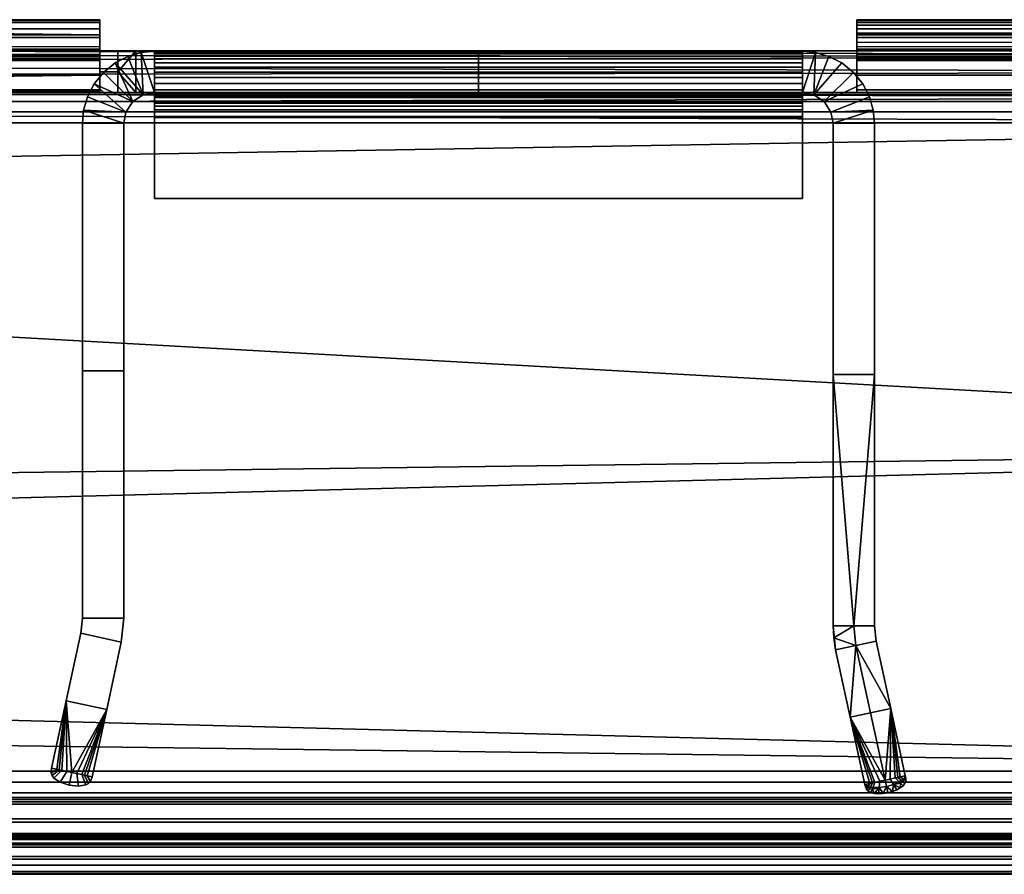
# Model space of a CAD drawing. Header units: millimetres. Extents: x 18 to 193, y 140 to 164.
# Tile 6 of 7: x 138 to 165, y 140 to 164. Entities that reach past the tile are written whole.
import ezdxf

# ---------------------------------------------------------------- set-up
doc = ezdxf.new("R2010")
doc.units = ezdxf.units.MM
doc.header["$MEASUREMENT"] = 0
doc.layers.add('Výchozí', color=7, linetype='Continuous', true_color=0x000000)

msp = doc.modelspace()

# ---------------------------------------------------------------- meshes
at = {"layer": 'Výchozí'}
mesh = msp.add_polyface(dxfattribs=at)
corners = [(69.652, 161.893, -37.296), (69.652, 162.468, -37.296), (70.152, 162.468, -37.296), (70.152, 161.893, -37.296), (70.152, 163.043, -37.296), (69.652, 163.043, -37.296), (69.145, 163.043, -37.296), (69.652, 163.043, -37.296), (69.652, 162.468, -37.296), (70.152, 162.37, -40.073), (70.152, 162.916, -41.914), (70.152, 162.775, -41.944), (70.152, 163.056, -41.883), (70.152, 162.986, -41.898), (70.152, 162.527, -38.08), (70.152, 161.965, -38.201), (70.152, 163.089, -37.958), (70.152, 163.494, -39.829), (70.152, 163.197, -41.853), (70.152, 163.337, -41.822), (70.152, 163.478, -41.792), (70.152, 163.688, -41.746), (70.152, 163.618, -41.762), (70.152, 163.899, -41.701), (70.152, 163.759, -41.731), (70.152, 162.527, -38.08), (70.152, 162.468, -37.535), (70.152, 163.043, -37.535), (70.152, 163.089, -37.958), (70.152, 161.911, -37.87), (70.152, 161.965, -38.201), (70.152, 161.893, -37.535), (70.152, 161.893, -37.296), (70.152, 162.468, -37.296), (70.152, 162.468, -37.535), (70.152, 161.893, -37.535), (70.152, 163.043, -37.535), (70.152, 163.043, -37.296), (70.152, 163.911, -41.841), (70.152, 163.759, -41.731), (70.152, 163.899, -41.701), (70.152, 163.837, -41.976), (70.152, 163.618, -41.762), (70.152, 163.688, -41.746), (70.152, 163.887, -41.91), (70.152, 163.66, -42.093), (70.152, 163.478, -41.792), (70.152, 163.155, -42.202), (70.152, 163.197, -41.853), (70.152, 163.337, -41.822), (70.152, 163.413, -42.174), (70.152, 162.946, -42.169), (70.152, 163.056, -41.883), (70.152, 162.823, -42.077), (70.152, 162.916, -41.914), (70.152, 162.986, -41.898), (70.152, 162.873, -42.13), (70.152, 162.775, -41.944), (70.152, 161.893, -37.296), (68.632, 161.893, -23.578), (69.652, 161.893, -37.296), (68.632, 158.949, -22.728), (192.679, 152.043, -22.728), (17.679, 149.793, -22.728), (68.632, 163.043, -23.578), (70.152, 163.043, -37.296), (69.652, 163.043, -37.296), (105.179, 163.043, -37.535), (70.152, 163.043, -37.535), (130.655, 163.043, -23.578), (68.632, 163.035, -23.394), (68.632, 162.929, -22.911), (105.179, 163.899, -41.701), (70.152, 163.911, -41.841), (70.152, 163.899, -41.701)]
mesh.append_faces([[corners[k] for k in face] for face in [(0, 1, 2, 3), (4, 2, 1, 5), (6, 7, 8, 8), (9, 10, 11, 11), (9, 12, 13, 13), (9, 13, 10, 10), (14, 9, 15, 15), (9, 14, 16, 17), (18, 9, 19, 19), (18, 12, 9, 9), (17, 20, 19, 19), (17, 21, 22, 22), (17, 22, 20, 20), (17, 23, 24, 24), (24, 21, 17, 17), (19, 9, 17, 17), (25, 26, 27, 28), (29, 25, 30, 30), (25, 29, 31, 26), (32, 33, 34, 35), (36, 34, 33, 37), (38, 39, 40, 40), (41, 42, 43, 44), (45, 46, 42, 41), (44, 43, 39, 38), (47, 48, 49, 50), (51, 52, 48, 47), (53, 54, 55, 56), (57, 54, 53, 53), (56, 55, 52, 51), (50, 49, 46, 45), (58, 59, 60, 60), (61, 62, 63, 63), (64, 65, 66, 66), (67, 68, 65, 65), (64, 67, 65, 65), (69, 70, 71, 71), (72, 73, 74, 74)]])
mesh = msp.add_polyface(dxfattribs=at)
corners = [(140.205, 162.37, -40.073), (105.179, 161.965, -38.201), (70.152, 161.965, -38.201), (70.152, 162.37, -40.073), (70.152, 161.893, -37.296), (140.205, 161.893, -37.535), (68.632, 161.893, -23.578), (192.679, 143.043, -22.728), (17.679, 147.543, -22.728), (17.679, 149.793, -22.728), (192.679, 152.043, -22.728), (17.679, 143.043, -22.728), (192.679, 143.043, -22.728), (192.679, 142.731, -22.788), (17.679, 142.731, -22.788), (192.679, 142.442, -22.977), (17.679, 142.442, -22.977), (17.679, 142.193, -23.578), (17.679, 142.253, -23.265), (192.679, 142.253, -23.265), (192.679, 142.193, -23.578), (192.679, 142.193, -30.45), (17.679, 142.193, -27.505), (17.679, 142.193, -25.542), (192.679, 142.193, -23.578), (17.679, 142.193, -29.468), (192.679, 142.193, -37.321), (17.679, 142.193, -33.394), (17.679, 142.193, -37.321), (17.679, 142.193, -35.358), (192.679, 141.043, -30.45), (17.679, 141.043, -33.394), (17.679, 141.043, -35.358), (192.679, 141.043, -37.321), (17.679, 141.043, -31.431), (192.679, 141.043, -23.578), (17.679, 141.043, -27.505), (17.679, 141.043, -23.578), (17.679, 141.043, -25.542), (17.679, 141.184, -22.842), (17.679, 141.043, -23.578), (192.679, 141.043, -23.578), (192.679, 141.184, -22.842), (192.679, 141.629, -22.164), (17.679, 141.629, -22.164), (192.679, 142.307, -21.719), (17.679, 142.307, -21.719), (17.679, 143.043, -21.578), (192.679, 143.043, -21.578), (192.679, 143.043, -21.578), (192.679, 152.043, -21.578), (17.679, 147.543, -21.578), (17.679, 149.793, -21.578), (68.632, 158.949, -21.578), (192.679, 161.043, -21.578), (68.632, 161.043, -21.578), (68.632, 163.043, -23.578), (130.655, 163.043, -23.578), (105.179, 163.043, -37.535), (192.679, 161.043, -21.578), (68.632, 161.461, -21.622), (68.632, 161.043, -21.578), (192.679, 161.78, -21.719), (68.632, 161.885, -21.764), (192.679, 162.903, -22.842), (68.632, 162.929, -22.911), (68.632, 162.691, -22.445), (68.632, 163.043, -23.578), (68.632, 163.035, -23.394), (130.655, 163.043, -23.578), (70.152, 163.089, -37.958), (70.152, 163.043, -37.535), (105.179, 163.043, -37.535), (192.679, 142.193, -37.321), (192.679, 142.122, -37.987), (17.679, 142.122, -37.987), (17.679, 142.193, -37.321), (192.679, 140.998, -37.744), (192.679, 141.043, -37.321), (17.679, 141.043, -37.321), (17.679, 140.998, -37.744), (70.152, 161.911, -37.87), (70.152, 161.965, -38.201), (105.179, 161.965, -38.201), (140.205, 163.494, -39.829), (105.179, 163.899, -41.701), (70.152, 163.899, -41.701), (70.152, 163.494, -39.829), (140.205, 163.911, -41.841), (70.152, 163.911, -41.841), (105.179, 163.899, -41.701), (192.679, 142.122, -37.987), (192.679, 141.717, -39.859), (17.679, 141.717, -39.859), (17.679, 142.122, -37.987), (17.679, 141.312, -41.73), (192.679, 141.312, -41.73), (17.679, 141.312, -41.73), (192.679, 141.312, -41.73), (192.679, 141.264, -41.863), (17.679, 141.264, -41.863), (17.679, 141.141, -41.955), (17.679, 141.214, -41.916), (192.679, 141.214, -41.916), (192.679, 141.141, -41.955)]
mesh.append_faces([[corners[k] for k in face] for face in [(0, 1, 2, 3), (4, 5, 6, 6), (7, 8, 9, 10), (11, 12, 13, 14), (14, 13, 15, 16), (17, 18, 19, 20), (18, 16, 15, 19), (21, 22, 23, 24), (25, 22, 21, 21), (21, 26, 27, 27), (28, 29, 26, 26), (30, 31, 32, 33), (34, 31, 30, 30), (30, 35, 36, 36), (37, 38, 35, 35), (39, 40, 41, 42), (43, 44, 39, 42), (44, 43, 45, 46), (47, 46, 45, 48), (49, 50, 51, 51), (52, 50, 53, 53), (53, 54, 55, 55), (56, 57, 58, 58), (59, 60, 61, 61), (62, 63, 60, 60), (64, 65, 66, 66), (67, 68, 69, 69), (70, 71, 72, 72), (73, 74, 75, 76), (77, 78, 79, 80), (81, 82, 83, 83), (84, 85, 86, 87), (88, 89, 90, 90), (91, 92, 93, 94), (95, 93, 92, 96), (97, 98, 99, 100), (101, 102, 103, 104)]])
mesh = msp.add_polyface(dxfattribs=at)
corners = [(140.205, 162.775, -41.944), (140.205, 162.37, -40.073), (70.152, 162.37, -40.073), (70.152, 162.775, -41.944), (70.152, 161.893, -37.296), (70.152, 161.893, -37.535), (140.205, 161.893, -37.535), (68.632, 158.949, -22.728), (68.632, 161.043, -22.728), (192.679, 161.043, -22.728), (105.179, 163.043, -37.535), (130.655, 163.043, -23.578), (140.205, 163.043, -37.535), (68.632, 161.893, -23.578), (192.679, 161.893, -23.578), (192.679, 161.834, -23.265), (68.632, 161.834, -23.265), (192.679, 161.644, -22.977), (68.632, 161.644, -22.977), (68.632, 161.356, -22.788), (192.679, 161.356, -22.788), (192.679, 161.043, -22.728), (68.632, 161.043, -22.728), (192.679, 162.458, -22.164), (68.632, 162.332, -22.048), (68.632, 161.885, -21.764), (192.679, 161.78, -21.719), (68.632, 162.691, -22.445), (192.679, 162.903, -22.842), (130.655, 163.043, -23.578), (68.632, 162.929, -22.911), (140.205, 163.044, -37.575), (140.205, 163.089, -37.958), (105.179, 163.043, -37.535), (70.152, 163.089, -37.958), (70.152, 161.911, -37.87), (105.179, 161.965, -38.201), (140.205, 161.914, -37.89), (140.205, 161.894, -37.575), (70.152, 161.893, -37.535), (140.205, 161.893, -37.535), (140.205, 163.089, -37.958), (140.205, 163.494, -39.829), (70.152, 163.494, -39.829), (70.152, 163.089, -37.958), (70.152, 163.887, -41.91), (140.205, 163.887, -41.91), (140.205, 163.837, -41.976), (70.152, 163.837, -41.976), (140.205, 163.66, -42.093), (70.152, 163.66, -42.093), (70.152, 163.911, -41.841), (140.205, 163.911, -41.841), (140.205, 163.899, -41.701), (105.179, 163.899, -41.701), (140.205, 163.413, -42.174), (70.152, 163.413, -42.174), (140.205, 163.164, -42.202), (70.152, 163.155, -42.202), (140.205, 162.958, -42.174), (70.152, 162.946, -42.169), (70.152, 162.873, -42.13), (140.205, 162.879, -42.135), (140.205, 162.826, -42.081), (70.152, 162.823, -42.077), (140.205, 162.775, -41.944), (70.152, 162.775, -41.944), (17.679, 140.932, -41.988), (17.679, 141.141, -41.955), (192.679, 141.141, -41.955), (192.679, 140.932, -41.988), (17.679, 141.264, -41.863), (192.679, 141.264, -41.863), (192.679, 141.214, -41.916), (17.679, 141.214, -41.916), (17.679, 140.674, -41.96), (192.679, 140.674, -41.96), (17.679, 140.427, -41.879), (192.679, 140.427, -41.879), (192.679, 140.25, -41.762), (17.679, 140.25, -41.762), (17.679, 140.2, -41.696), (192.679, 140.2, -41.696), (192.679, 140.176, -41.627), (17.679, 140.176, -41.627), (17.679, 140.188, -41.487), (192.679, 140.188, -41.487), (17.679, 140.188, -41.487), (192.679, 140.188, -41.487), (192.679, 140.593, -39.615), (17.679, 140.593, -39.615), (192.679, 140.998, -37.744), (17.679, 140.998, -37.744)]
mesh.append_faces([[corners[k] for k in face] for face in [(0, 1, 2, 3), (4, 5, 6, 6), (7, 8, 9, 9), (10, 11, 12, 12), (13, 14, 15, 16), (16, 15, 17, 18), (19, 20, 21, 22), (20, 19, 18, 17), (23, 24, 25, 26), (27, 24, 23, 23), (28, 29, 30, 30), (31, 32, 33, 33), (34, 33, 32, 32), (35, 36, 37, 37), (35, 37, 38, 39), (39, 38, 40, 40), (41, 42, 43, 44), (45, 46, 47, 48), (48, 47, 49, 50), (51, 52, 46, 45), (53, 52, 54, 54), (55, 56, 50, 49), (56, 55, 57, 58), (58, 57, 59, 60), (61, 62, 63, 64), (64, 63, 65, 66), (60, 59, 62, 61), (67, 68, 69, 70), (71, 72, 73, 74), (75, 67, 70, 76), (77, 78, 79, 80), (81, 82, 83, 84), (85, 84, 83, 86), (80, 79, 82, 81), (78, 77, 75, 76), (87, 88, 89, 90), (91, 92, 90, 89)]])
mesh = msp.add_polyface(dxfattribs=at)
corners = [(161.234, 163.176, -42.028), (161.234, 163.001, -42.026), (161.234, 163.056, -41.883), (161.234, 163.197, -41.853), (161.234, 163.375, -41.998), (161.234, 163.286, -42.195), (161.234, 162.869, -41.995), (161.234, 162.775, -41.944), (161.234, 162.916, -41.914), (161.234, 162.986, -41.898), (161.234, 163.727, -41.869), (161.234, 163.788, -41.828), (161.234, 163.825, -41.859), (161.234, 163.768, -41.909), (161.234, 163.835, -41.786), (161.234, 163.863, -41.807), (161.234, 163.688, -41.746), (161.234, 163.759, -41.731), (161.234, 163.899, -41.701), (161.234, 163.618, -41.762), (161.234, 163.478, -41.792), (161.234, 163.569, -41.942), (161.234, 163.912, -41.771), (161.234, 161.893, -37.535), (161.234, 161.893, -37.386), (161.234, 163.043, -37.386), (161.234, 163.043, -37.535), (161.234, 161.965, -38.201), (161.234, 161.894, -37.575), (161.234, 163.044, -37.575), (161.234, 163.089, -37.958), (161.234, 163.044, -37.555), (161.234, 163.043, -37.535), (161.234, 161.894, -37.555), (161.234, 161.893, -37.535), (161.234, 163.337, -41.822), (161.234, 163.197, -41.853), (161.234, 162.37, -40.073), (161.234, 162.916, -41.914), (161.234, 162.775, -41.944), (161.234, 162.986, -41.898), (161.234, 163.056, -41.883), (161.234, 161.965, -38.201), (161.234, 163.089, -37.958), (161.234, 163.494, -39.829), (161.234, 163.478, -41.792), (161.234, 163.618, -41.762), (161.234, 163.688, -41.746), (161.234, 163.899, -41.701), (161.234, 163.759, -41.731), (68.632, 161.893, -23.578), (192.679, 161.893, -30.557), (192.679, 161.893, -23.578), (192.679, 152.043, -22.728), (68.632, 158.949, -22.728), (192.679, 161.043, -22.728), (68.632, 158.949, -21.578), (192.679, 152.043, -21.578), (192.679, 161.043, -21.578), (192.679, 161.78, -21.719), (68.632, 161.461, -21.622), (192.679, 161.043, -21.578), (192.679, 162.903, -22.842), (192.679, 163.043, -23.578), (130.655, 163.043, -23.578)]
mesh.append_faces([[corners[k] for k in face] for face in [(0, 1, 2, 3), (0, 4, 5, 5), (6, 7, 8, 8), (6, 8, 9, 9), (1, 9, 2, 2), (10, 11, 12, 13), (11, 14, 15, 12), (14, 11, 16, 17), (18, 15, 14, 14), (11, 10, 19, 16), (17, 18, 14, 14), (20, 19, 10, 21), (22, 15, 18, 18), (1, 6, 9, 9), (23, 24, 25, 26), (27, 28, 29, 30), (29, 28, 31, 31), (32, 33, 34, 34), (33, 32, 31, 31), (28, 33, 31, 31), (35, 36, 37, 37), (38, 39, 37, 37), (37, 40, 38, 38), (37, 36, 41, 41), (41, 40, 37, 37), (37, 42, 43, 44), (44, 45, 35, 35), (37, 44, 35, 35), (46, 45, 44, 44), (44, 47, 46, 46), (44, 48, 49, 49), (49, 47, 44, 44), (50, 51, 52, 52), (53, 54, 55, 55), (56, 57, 58, 58), (59, 60, 61, 61), (62, 63, 64, 64)]])
mesh = msp.add_polyface(dxfattribs=at)
corners = [(140.205, 163.911, -41.841), (140.205, 163.899, -41.701), (140.205, 163.759, -41.731), (140.205, 163.837, -41.976), (140.205, 163.887, -41.91), (140.205, 163.688, -41.746), (140.205, 163.618, -41.762), (140.205, 163.66, -42.093), (140.205, 163.478, -41.792), (140.205, 163.164, -42.202), (140.205, 163.413, -42.174), (140.205, 163.337, -41.822), (140.205, 163.197, -41.853), (140.205, 162.958, -42.174), (140.205, 163.056, -41.883), (140.205, 162.826, -42.081), (140.205, 162.879, -42.135), (140.205, 162.986, -41.898), (140.205, 162.916, -41.914), (140.205, 162.775, -41.944), (140.205, 162.527, -38.08), (140.205, 162.468, -37.535), (140.205, 161.894, -37.575), (140.205, 161.914, -37.89), (140.205, 161.965, -38.201), (140.205, 163.089, -37.958), (140.205, 163.044, -37.575), (140.205, 163.043, -37.535), (140.205, 161.893, -37.535), (105.179, 161.965, -38.201), (140.205, 162.37, -40.073), (140.205, 161.965, -38.201), (192.679, 161.893, -30.557), (68.632, 161.893, -23.578), (140.205, 161.893, -37.535), (192.679, 162.458, -22.164), (192.679, 162.903, -22.842), (68.632, 162.691, -22.445), (140.205, 163.044, -37.575), (105.179, 163.043, -37.535), (140.205, 163.043, -37.535), (105.179, 161.965, -38.201), (140.205, 161.965, -38.201), (140.205, 161.914, -37.89), (105.179, 163.899, -41.701), (140.205, 163.494, -39.829), (140.205, 163.899, -41.701), (140.205, 163.494, -39.829), (140.205, 163.759, -41.731), (140.205, 163.899, -41.701), (140.205, 163.618, -41.762), (140.205, 163.688, -41.746), (140.205, 163.089, -37.958), (140.205, 162.527, -38.08), (140.205, 163.337, -41.822), (140.205, 163.478, -41.792), (140.205, 162.37, -40.073), (140.205, 163.056, -41.883), (140.205, 163.197, -41.853), (140.205, 162.916, -41.914), (140.205, 162.986, -41.898), (140.205, 162.775, -41.944), (140.205, 161.965, -38.201), (140.205, 161.893, -37.535), (140.205, 162.468, -37.535), (140.705, 162.468, -37.535), (140.705, 161.893, -37.535), (140.705, 163.043, -37.535), (140.205, 163.043, -37.535)]
mesh.append_faces([[corners[k] for k in face] for face in [(0, 1, 2, 2), (3, 4, 5, 6), (7, 3, 6, 8), (4, 0, 2, 5), (9, 10, 11, 12), (13, 9, 12, 14), (15, 16, 17, 18), (19, 15, 18, 18), (16, 13, 14, 17), (10, 7, 8, 11), (20, 21, 22, 23), (20, 23, 24, 24), (25, 26, 21, 20), (21, 26, 27, 27), (28, 22, 21, 21), (29, 30, 31, 31), (32, 33, 34, 34), (35, 36, 37, 37), (38, 39, 40, 40), (41, 42, 43, 43), (44, 45, 46, 46), (47, 48, 49, 49), (47, 50, 51, 51), (47, 51, 48, 48), (47, 52, 53, 53), (47, 54, 55, 55), (55, 50, 47, 47), (54, 47, 56, 56), (56, 57, 58, 58), (56, 59, 60, 60), (56, 60, 57, 57), (47, 53, 56, 56), (61, 59, 56, 56), (53, 62, 56, 56), (58, 54, 56, 56), (63, 64, 65, 66), (67, 65, 64, 68)]])
mesh = msp.add_polyface(dxfattribs=at)
corners = [(161.234, 162.869, -41.995), (161.234, 162.852, -42.026), (161.234, 162.793, -42.016), (161.234, 162.879, -42.135), (161.234, 162.826, -42.081), (161.234, 162.908, -42.057), (161.234, 162.958, -42.174), (161.234, 162.98, -42.08), (161.234, 163.176, -42.028), (161.234, 163.164, -42.202), (161.234, 163.052, -42.195), (161.234, 163.286, -42.195), (161.234, 163.001, -42.026), (161.234, 162.775, -41.944), (161.234, 163.375, -41.998), (161.234, 163.413, -42.174), (161.234, 163.66, -42.093), (161.234, 163.569, -41.942), (161.234, 163.76, -42.038), (161.234, 163.768, -41.909), (161.234, 163.542, -42.139), (161.234, 163.887, -41.91), (161.234, 163.837, -41.976), (161.234, 163.825, -41.859), (161.234, 163.911, -41.841), (161.234, 163.863, -41.807), (161.234, 163.912, -41.771), (161.234, 163.197, -41.853), (161.234, 163.337, -41.822), (161.234, 163.478, -41.792), (161.234, 163.727, -41.869), (192.679, 161.893, -30.557), (140.205, 161.893, -37.535), (140.705, 161.893, -37.535), (141.212, 161.893, -37.535), (141.718, 161.893, -37.535), (161.234, 161.893, -37.535), (192.679, 163.043, -30.557), (140.205, 163.043, -37.535), (130.655, 163.043, -23.578), (140.705, 163.043, -37.535), (141.212, 163.043, -37.535), (141.718, 163.043, -37.535), (140.705, 162.468, -37.535), (141.212, 161.893, -37.535), (140.705, 161.893, -37.535), (141.718, 161.893, -37.535), (141.212, 163.043, -37.535), (141.718, 163.043, -37.535), (140.705, 163.043, -37.535)]
mesh.append_faces([[corners[k] for k in face] for face in [(0, 1, 2, 2), (3, 4, 1, 5), (6, 3, 5, 7), (4, 2, 1, 1), (0, 5, 1, 1), (8, 9, 10, 10), (7, 10, 6, 6), (8, 11, 9, 9), (7, 5, 12, 12), (0, 2, 13, 13), (14, 15, 11, 11), (16, 17, 18, 18), (17, 19, 18, 18), (17, 16, 20, 20), (21, 22, 19, 23), (18, 19, 22, 22), (24, 21, 23, 25), (24, 25, 26, 26), (14, 20, 15, 15), (8, 10, 7, 7), (12, 8, 7, 7), (5, 0, 12, 12), (14, 17, 20, 20), (14, 8, 27, 28), (17, 14, 28, 29), (17, 30, 19, 19), (31, 32, 33, 33), (31, 34, 35, 35), (36, 31, 35, 35), (34, 31, 33, 33), (37, 38, 39, 39), (37, 40, 38, 38), (40, 37, 41, 41), (41, 37, 42, 42), (43, 44, 45, 45), (46, 44, 47, 48), (47, 43, 49, 49), (43, 47, 44, 44)]])
mesh = msp.add_polyface(dxfattribs=at)
corners = [(192.679, 152.043, -22.728), (192.679, 161.043, -22.728), (192.679, 161.043, -21.578), (192.679, 152.043, -21.578), (192.679, 143.043, -22.728), (192.679, 143.043, -21.578), (192.679, 141.184, -22.842), (192.679, 141.043, -23.578), (192.679, 142.193, -23.578), (192.679, 142.253, -23.265), (192.679, 142.307, -21.719), (192.679, 141.629, -22.164), (192.679, 142.442, -22.977), (192.679, 142.731, -22.788), (192.679, 143.043, -21.578), (192.679, 143.043, -22.728), (192.679, 142.193, -30.45), (192.679, 142.193, -23.578), (192.679, 141.043, -23.578), (192.679, 141.043, -30.45), (192.679, 142.193, -37.321), (192.679, 141.043, -37.321), (161.234, 161.965, -38.201), (192.679, 161.965, -38.201), (192.679, 161.893, -37.535), (161.234, 161.894, -37.575), (161.234, 161.893, -37.535), (161.234, 161.894, -37.555), (192.679, 161.893, -30.557), (161.234, 161.893, -37.535), (192.679, 161.893, -37.535), (192.679, 163.043, -30.557), (130.655, 163.043, -23.578), (192.679, 163.043, -23.578), (141.718, 163.043, -37.535), (161.234, 163.043, -37.535), (192.679, 163.043, -37.535), (192.679, 163.494, -39.829), (161.234, 163.494, -39.829), (161.234, 163.089, -37.958), (192.679, 163.089, -37.958), (192.679, 163.899, -41.701), (161.234, 163.899, -41.701), (192.679, 162.775, -41.944), (192.679, 162.37, -40.073), (161.234, 162.37, -40.073), (161.234, 162.775, -41.944), (161.234, 161.965, -38.201), (192.679, 161.965, -38.201), (161.234, 163.899, -41.701), (192.679, 163.899, -41.701), (192.679, 163.912, -41.771), (161.234, 163.912, -41.771), (161.234, 163.911, -41.841), (192.679, 163.911, -41.841), (192.679, 163.887, -41.91), (161.234, 163.887, -41.91), (161.234, 163.837, -41.976), (192.679, 163.837, -41.976), (192.679, 163.76, -42.038), (161.234, 163.76, -42.038), (161.234, 163.66, -42.093), (192.679, 163.66, -42.093), (192.679, 163.542, -42.139), (161.234, 163.542, -42.139), (192.679, 163.413, -42.174), (161.234, 163.413, -42.174), (161.234, 163.286, -42.195), (192.679, 163.281, -42.195), (192.679, 163.155, -42.202), (161.234, 163.164, -42.202), (161.234, 163.052, -42.195), (192.679, 163.041, -42.194), (192.679, 162.946, -42.169), (161.234, 162.958, -42.174), (161.234, 162.879, -42.135), (192.679, 162.873, -42.13), (192.679, 162.823, -42.077), (161.234, 162.826, -42.081), (161.234, 162.793, -42.016), (192.679, 162.793, -42.013), (192.679, 162.775, -41.944), (161.234, 162.775, -41.944), (192.679, 163.043, -37.535), (161.234, 163.044, -37.555), (161.234, 163.043, -37.535), (161.234, 163.044, -37.575), (192.679, 163.089, -37.958), (161.234, 163.089, -37.958)]
mesh.append_faces([[corners[k] for k in face] for face in [(0, 1, 2, 3), (4, 0, 3, 5), (6, 7, 8, 9), (10, 11, 12, 13), (14, 10, 13, 15), (11, 6, 9, 12), (16, 17, 18, 19), (20, 16, 19, 21), (22, 23, 24, 25), (24, 26, 27, 27), (25, 24, 27, 27), (28, 29, 30, 30), (31, 32, 33, 33), (34, 31, 35, 35), (35, 31, 36, 36), (37, 38, 39, 40), (38, 37, 41, 42), (43, 44, 45, 46), (47, 45, 44, 48), (49, 50, 51, 52), (53, 54, 55, 56), (52, 51, 54, 53), (57, 58, 59, 60), (61, 62, 63, 64), (60, 59, 62, 61), (56, 55, 58, 57), (65, 66, 64, 63), (67, 68, 69, 70), (71, 72, 73, 74), (70, 69, 72, 71), (75, 76, 77, 78), (79, 80, 81, 82), (78, 77, 80, 79), (74, 73, 76, 75), (68, 67, 66, 65), (83, 84, 85, 85), (86, 84, 83, 83), (86, 83, 87, 88)]])
mesh = msp.add_polyface(dxfattribs=at)
corners = [(59.632, 158.949, -22.728), (68.632, 161.043, -22.728), (68.632, 158.949, -22.728), (50.632, 161.043, -22.728), (50.632, 161.356, -22.788), (68.632, 161.356, -22.788), (68.632, 161.043, -22.728), (50.632, 161.043, -22.728), (50.632, 161.834, -23.265), (68.632, 161.834, -23.265), (68.632, 161.644, -22.977), (50.632, 161.644, -22.977), (50.632, 161.893, -23.578), (68.632, 161.893, -23.578), (68.632, 158.949, -21.578), (68.632, 161.043, -21.578), (59.632, 158.949, -21.578), (50.632, 161.043, -21.578), (68.632, 161.461, -21.622), (50.632, 161.461, -21.622), (50.632, 161.043, -21.578), (68.632, 161.043, -21.578), (68.632, 162.332, -22.048), (50.632, 162.332, -22.048), (50.632, 161.885, -21.764), (68.632, 161.885, -21.764), (68.632, 162.929, -22.911), (50.632, 162.929, -22.911), (50.632, 162.691, -22.445), (68.632, 162.691, -22.445), (68.632, 163.043, -23.578), (50.632, 163.043, -23.578), (50.632, 163.035, -23.394), (68.632, 163.035, -23.394), (69.652, 162.468, -37.296), (69.652, 161.893, -37.296), (69.145, 161.893, -37.296), (68.639, 161.893, -37.296), (68.639, 163.043, -37.296), (69.145, 163.043, -37.296), (68.632, 161.893, -23.578), (68.632, 161.893, -37.296), (68.639, 161.893, -37.296), (69.652, 161.893, -37.296), (69.145, 161.893, -37.296), (192.679, 143.043, -22.728), (17.679, 143.043, -22.728), (17.679, 145.293, -22.728), (17.679, 147.543, -22.728), (192.679, 142.193, -23.578), (17.679, 142.193, -25.542), (17.679, 142.193, -23.578), (192.679, 142.193, -30.45), (17.679, 142.193, -33.394), (17.679, 142.193, -31.431), (192.679, 142.193, -37.321), (17.679, 142.193, -35.358), (17.679, 142.193, -29.468), (192.679, 141.043, -37.321), (17.679, 141.043, -35.358), (17.679, 141.043, -37.321), (192.679, 141.043, -30.45), (17.679, 141.043, -27.505), (17.679, 141.043, -29.468), (192.679, 141.043, -23.578), (17.679, 141.043, -25.542), (17.679, 141.043, -31.431), (192.679, 143.043, -21.578), (17.679, 145.293, -21.578), (17.679, 143.043, -21.578), (192.679, 152.043, -21.578), (17.679, 149.793, -21.578), (17.679, 147.543, -21.578), (68.639, 163.043, -37.296), (68.632, 163.043, -37.296), (68.632, 163.043, -23.578), (69.145, 163.043, -37.296), (69.652, 163.043, -37.296)]
mesh.append_faces([[corners[k] for k in face] for face in [(0, 1, 2, 2), (1, 0, 3, 3), (4, 5, 6, 7), (8, 9, 10, 11), (12, 13, 9, 8), (11, 10, 5, 4), (14, 15, 16, 16), (17, 16, 15, 15), (18, 19, 20, 21), (22, 23, 24, 25), (25, 24, 19, 18), (26, 27, 28, 29), (30, 31, 32, 33), (33, 32, 27, 26), (29, 28, 23, 22), (34, 35, 36, 36), (37, 38, 39, 36), (34, 36, 39, 39), (40, 41, 42, 42), (43, 40, 44, 44), (42, 44, 40, 40), (45, 46, 47, 47), (48, 45, 47, 47), (49, 50, 51, 51), (52, 53, 54, 54), (55, 56, 53, 53), (57, 52, 54, 54), (58, 59, 60, 60), (61, 62, 63, 63), (64, 65, 62, 62), (66, 61, 63, 63), (67, 68, 69, 69), (70, 71, 72, 72), (67, 72, 68, 68), (73, 74, 75, 75), (75, 76, 73, 73), (77, 76, 75, 75)]])
mesh = msp.add_polyface(dxfattribs=at)
corners = [(141.124, 161.636, -106.56), (140.311, 162.449, -106.56), (140.051, 162.129, -106.56), (141.412, 161.825, -106.56), (140.989, 162.894, -106.56), (140.631, 162.709, -106.56), (139.865, 161.771, -106.56), (140.935, 161.348, -106.56), (141.725, 161.885, -106.56), (141.725, 163.035, -106.56), (141.361, 163.001, -106.56), (140.875, 161.035, -106.56), (139.758, 161.399, -106.56), (140.875, 154.164, -106.56), (140.875, 161.035, -106.56), (139.725, 161.035, -106.56), (139.725, 154.164, -106.56), (140.875, 147.292, -106.56), (139.725, 147.292, -106.56), (139.68, 146.869, -66.56), (139.725, 147.292, -66.56), (140.875, 147.292, -66.56), (140.804, 146.626, -66.56), (140.875, 154.164, -66.56), (140.875, 147.292, -66.56), (139.725, 147.292, -66.56), (139.725, 154.164, -66.56), (140.875, 161.035, -66.56), (139.725, 161.035, -66.56), (141.412, 161.825, -66.56), (140.989, 162.894, -66.56), (141.361, 163.001, -66.56), (141.124, 161.636, -66.56), (140.311, 162.449, -66.56), (140.631, 162.709, -66.56), (140.051, 162.129, -66.56), (140.935, 161.348, -66.56), (139.758, 161.399, -66.56), (140.875, 161.035, -66.56), (139.865, 161.771, -66.56), (141.725, 161.885, -66.56), (141.412, 161.825, -66.56), (141.412, 161.825, -106.56), (141.124, 161.636, -106.56), (141.124, 161.636, -66.56), (140.875, 161.035, -66.56), (140.935, 161.348, -66.56), (140.935, 161.348, -106.56), (140.875, 161.035, -106.56), (140.875, 161.035, -106.56), (140.875, 154.164, -106.56), (140.875, 154.164, -66.56), (140.875, 161.035, -66.56), (140.875, 147.292, -66.56), (140.875, 147.292, -106.56), (140.875, 147.292, -106.56), (140.804, 146.626, -106.56), (140.804, 146.626, -66.56), (140.875, 147.292, -66.56), (140.804, 146.626, -106.56), (140.399, 144.754, -106.56), (140.399, 144.754, -66.56), (140.804, 146.626, -66.56), (140.631, 162.709, -66.56), (140.631, 162.709, -106.56), (140.989, 162.894, -106.56), (140.989, 162.894, -66.56), (141.361, 163.001, -66.56), (141.361, 163.001, -106.56), (141.725, 163.035, -106.56), (141.725, 163.035, -66.56), (140.311, 162.449, -66.56), (140.311, 162.449, -106.56)]
mesh.append_faces([[corners[k] for k in face] for face in [(0, 1, 2, 2), (3, 4, 5, 5), (5, 1, 0, 0), (2, 6, 7, 7), (7, 0, 2, 2), (0, 3, 5, 5), (8, 9, 10, 10), (3, 8, 10, 4), (11, 7, 12, 12), (13, 14, 15, 16), (17, 13, 16, 18), (19, 20, 21, 22), (23, 24, 25, 26), (27, 23, 26, 28), (29, 30, 31, 31), (32, 33, 34, 34), (35, 33, 32, 32), (34, 30, 29, 29), (29, 32, 34, 34), (32, 36, 35, 35), (37, 36, 38, 38), (37, 39, 36, 36), (40, 29, 31, 31), (41, 42, 43, 44), (45, 46, 47, 48), (47, 46, 44, 43), (49, 50, 51, 52), (53, 51, 50, 54), (55, 56, 57, 58), (59, 60, 61, 62), (63, 64, 65, 66), (67, 68, 69, 70), (66, 65, 68, 67), (64, 63, 71, 72)]])
mesh = msp.add_polyface(dxfattribs=at)
corners = [(140.205, 161.893, -37.535), (140.205, 161.893, -37.296), (140.205, 163.043, -37.535), (140.205, 163.043, -37.296)]
mesh.append_faces([[corners[k] for k in face] for face in [(3, 1, 0, 2)]])
mesh = msp.add_polyface(dxfattribs=at)
corners = [(150.725, 161.885, -106.56), (159.725, 161.885, -106.56), (159.725, 163.035, -106.56), (150.725, 163.035, -106.56), (141.725, 161.885, -106.56), (141.725, 163.035, -106.56), (159.725, 161.885, -106.56), (160.038, 161.825, -106.56), (160.461, 162.894, -106.56), (160.089, 163.001, -106.56), (159.725, 163.035, -106.56), (141.725, 161.885, -66.56), (141.361, 163.001, -66.56), (141.725, 163.035, -66.56), (160.089, 163.001, -66.56), (159.725, 161.885, -66.56), (159.725, 163.035, -66.56), (160.038, 161.825, -66.56), (160.461, 162.894, -66.56), (159.725, 163.035, -44.977), (159.725, 161.885, -37.535), (159.725, 161.885, -29.649), (159.725, 163.035, -23.394), (159.725, 163.035, -66.56), (159.725, 161.885, -66.56), (159.725, 161.885, -54.367), (159.725, 161.885, -21.764), (159.725, 161.885, -42.174), (159.725, 161.885, -66.56), (160.038, 161.825, -66.56), (160.038, 161.825, -106.56), (159.725, 161.885, -106.56), (160.326, 161.636, -66.56), (160.326, 161.636, -106.56), (150.725, 161.885, -106.56), (159.725, 161.885, -66.56), (159.725, 161.885, -106.56), (141.725, 161.885, -106.56), (141.725, 161.885, -66.56), (141.725, 161.885, -66.56), (141.725, 161.885, -106.56), (141.412, 161.825, -106.56), (141.412, 161.825, -66.56), (150.725, 163.035, -106.56), (141.725, 163.035, -66.56), (141.725, 163.035, -106.56), (159.725, 163.035, -106.56), (159.725, 163.035, -66.56), (159.725, 163.035, -66.56), (159.725, 163.035, -106.56), (160.089, 163.001, -106.56), (160.089, 163.001, -66.56), (150.725, 161.885, -42.174), (159.725, 161.885, -42.174), (159.725, 161.885, -54.367), (141.725, 161.885, -66.56), (159.725, 161.885, -66.56), (141.725, 161.885, -42.174), (150.725, 161.885, -21.764), (159.725, 161.885, -21.764), (159.725, 161.885, -29.649), (150.725, 161.885, -37.535), (159.725, 161.885, -37.535), (141.725, 161.885, -37.535), (141.725, 161.885, -21.764), (141.725, 163.035, -66.56), (159.725, 163.035, -44.977), (159.725, 163.035, -23.394), (141.725, 163.035, -23.394), (159.725, 163.035, -66.56), (150.725, 161.885, -42.174), (150.725, 161.885, -37.535), (159.725, 161.885, -37.535), (159.725, 161.885, -42.174), (141.725, 161.885, -42.174), (141.725, 161.885, -37.535)]
mesh.append_faces([[corners[k] for k in face] for face in [(0, 1, 2, 3), (4, 0, 3, 5), (6, 7, 8, 9), (6, 9, 10, 10), (11, 12, 13, 13), (14, 15, 16, 16), (17, 15, 14, 14), (17, 14, 18, 18), (19, 20, 21, 22), (23, 24, 25, 19), (26, 22, 21, 21), (19, 25, 27, 27), (19, 27, 20, 20), (28, 29, 30, 31), (29, 32, 33, 30), (34, 35, 36, 36), (37, 38, 34, 34), (35, 34, 38, 38), (39, 40, 41, 42), (43, 44, 45, 45), (46, 47, 43, 43), (44, 43, 47, 47), (48, 49, 50, 51), (52, 53, 54, 54), (55, 54, 56, 56), (55, 57, 52, 52), (54, 55, 52, 52), (58, 59, 60, 60), (61, 60, 62, 62), (58, 61, 63, 64), (60, 61, 58, 58), (65, 66, 67, 68), (65, 69, 66, 66), (70, 71, 72, 73), (74, 75, 71, 70)]])
mesh = msp.add_polyface(dxfattribs=at)
corners = [(141.725, 161.043, -21.578), (141.725, 161.223, -21.586), (141.725, 161.407, -21.612), (141.725, 161.594, -21.656), (141.725, 161.78, -21.719), (141.725, 161.962, -21.802), (141.725, 162.138, -21.904), (141.725, 162.304, -22.026), (141.725, 162.458, -22.164), (141.725, 162.596, -22.318), (141.725, 162.717, -22.484), (141.725, 162.82, -22.66), (141.725, 162.903, -22.842), (141.725, 162.966, -23.028), (141.725, 163.01, -23.214), (141.725, 163.035, -23.399), (141.725, 163.043, -23.578), (159.725, 161.043, -21.578), (159.725, 161.223, -21.586), (159.725, 161.407, -21.612), (159.725, 161.594, -21.656), (159.725, 161.78, -21.719), (159.725, 161.962, -21.802), (159.725, 162.138, -21.904), (159.725, 162.304, -22.026), (159.725, 162.458, -22.164), (159.725, 162.596, -22.318), (159.725, 162.717, -22.484), (159.725, 162.82, -22.66), (159.725, 162.903, -22.842), (159.725, 162.966, -23.028), (159.725, 163.01, -23.214), (159.725, 163.035, -23.399), (159.725, 163.043, -23.578), (159.725, 161.043, -21.578), (159.725, 158.949, -21.578), (141.725, 161.043, -21.578), (141.725, 158.949, -21.578)]
mesh.append_faces([[corners[k] for k in face] for face in [(19, 2, 1, 18), (20, 3, 2, 19), (21, 4, 3, 20), (22, 5, 4, 21), (23, 6, 5, 22), (24, 7, 6, 23), (25, 8, 7, 24), (26, 9, 8, 25), (27, 10, 9, 26), (28, 11, 10, 27), (29, 12, 11, 28), (30, 13, 12, 29), (31, 14, 13, 30), (32, 15, 14, 31), (33, 16, 15, 32), (1, 0, 17, 18), (35, 34, 36, 37)]])
mesh = msp.add_polyface(dxfattribs=at)
corners = [(141.725, 163.035, -23.394), (141.725, 163.035, -66.56), (141.725, 161.885, -21.764), (141.725, 161.885, -66.56), (141.725, 163.035, -44.977), (141.725, 161.885, -37.535), (141.725, 161.885, -42.174), (141.725, 161.885, -21.764), (141.725, 161.885, -66.56), (141.725, 163.035, -23.394), (141.725, 163.035, -66.56), (141.725, 163.035, -44.977), (141.725, 161.885, -42.174), (141.725, 161.885, -37.535)]
mesh.append_faces([[corners[k] for k in face] for face in [(4, 5, 2, 0), (1, 3, 6, 4), (4, 6, 5, 5), (13, 11, 9, 7), (11, 13, 12, 12), (8, 10, 11, 12)]])
mesh = msp.add_polyface(dxfattribs=at)
corners = [(159.725, 161.894, -37.555), (161.234, 161.894, -37.555), (159.725, 163.044, -37.555), (161.234, 163.044, -37.555)]
mesh.append_faces([[corners[k] for k in face] for face in [(3, 1, 0, 2)]])
mesh = msp.add_polyface(dxfattribs=at)
corners = [(161.692, 161.399, -106.56), (160.575, 161.035, -106.56), (161.725, 161.035, -106.56), (160.515, 161.348, -106.56), (160.326, 161.636, -106.56), (161.585, 161.771, -106.56), (161.399, 162.129, -106.56), (160.038, 161.825, -106.56), (161.139, 162.449, -106.56), (160.819, 162.709, -106.56), (160.461, 162.894, -106.56), (160.575, 154.057, -106.56), (160.575, 147.078, -106.56), (161.725, 147.078, -106.56), (161.725, 154.057, -106.56), (160.575, 161.035, -106.56), (161.725, 161.035, -106.56), (160.326, 161.636, -66.56), (160.038, 161.825, -66.56), (160.819, 162.709, -66.56), (161.139, 162.449, -66.56), (160.575, 161.035, -66.56), (160.515, 161.348, -66.56), (161.692, 161.399, -66.56), (161.725, 161.035, -66.56), (161.399, 162.129, -66.56), (161.585, 161.771, -66.56), (160.461, 162.894, -66.56), (160.593, 146.743, -66.56), (160.575, 147.078, -66.56), (161.15, 147.078, -66.56), (161.15, 147.078, -66.56), (161.725, 154.057, -66.56), (161.725, 147.078, -66.56), (161.725, 161.035, -66.56), (160.575, 154.057, -66.56), (160.575, 161.035, -66.56), (160.575, 147.078, -66.56), (160.575, 147.078, -106.56), (160.575, 147.078, -66.56), (160.593, 146.743, -66.56), (160.575, 147.078, -66.56), (160.575, 147.078, -106.56), (160.575, 154.057, -106.56), (160.575, 154.057, -66.56), (160.575, 161.035, -106.56), (160.575, 161.035, -66.56), (160.515, 161.348, -66.56), (160.575, 161.035, -66.56), (160.575, 161.035, -106.56), (160.515, 161.348, -106.56), (160.326, 161.636, -106.56), (160.326, 161.636, -66.56), (160.461, 162.894, -66.56), (160.461, 162.894, -106.56), (160.819, 162.709, -106.56), (160.819, 162.709, -66.56), (160.089, 163.001, -66.56), (160.089, 163.001, -106.56), (161.139, 162.449, -106.56), (161.139, 162.449, -66.56), (161.399, 162.129, -66.56), (161.399, 162.129, -106.56), (161.585, 161.771, -106.56), (161.585, 161.771, -66.56), (161.692, 161.399, -66.56), (161.692, 161.399, -106.56), (161.725, 161.035, -106.56), (161.725, 161.035, -66.56), (161.725, 154.057, -106.56), (161.725, 154.057, -66.56), (161.725, 161.035, -66.56), (161.725, 161.035, -106.56), (161.725, 147.078, -106.56), (161.725, 147.078, -66.56), (161.725, 147.078, -106.56), (161.77, 146.655, -106.56), (161.77, 146.655, -66.56), (161.725, 147.078, -66.56)]
mesh.append_faces([[corners[k] for k in face] for face in [(0, 1, 2, 2), (3, 1, 0, 0), (4, 3, 5, 6), (7, 4, 8, 9), (3, 0, 5, 5), (4, 6, 8, 8), (7, 9, 10, 10), (11, 12, 13, 14), (15, 11, 14, 16), (17, 18, 19, 20), (21, 22, 23, 24), (22, 17, 25, 26), (18, 27, 19, 19), (22, 26, 23, 23), (17, 20, 25, 25), (28, 29, 30, 30), (31, 32, 33, 33), (34, 32, 35, 36), (35, 31, 37, 37), (31, 35, 32, 32), (38, 39, 40, 40), (41, 42, 43, 44), (45, 46, 44, 43), (47, 48, 49, 50), (50, 51, 52, 47), (53, 54, 55, 56), (57, 58, 54, 53), (56, 55, 59, 60), (61, 62, 63, 64), (65, 66, 67, 68), (64, 63, 66, 65), (62, 61, 60, 59), (69, 70, 71, 72), (70, 69, 73, 74), (75, 76, 77, 78)]])
mesh = msp.add_polyface(dxfattribs=at)
corners = [(140.875, 161.035, -106.56), (139.758, 161.399, -106.56), (139.725, 161.035, -106.56), (140.935, 161.348, -106.56), (139.865, 161.771, -106.56), (139.431, 143.005, -106.56), (139.572, 142.974, -106.56), (140.399, 144.754, -106.56), (139.853, 142.914, -106.56), (139.993, 142.883, -106.56), (139.712, 142.944, -106.56), (139.783, 142.929, -106.56), (140.804, 146.626, -106.56), (139.68, 146.869, -106.56), (139.275, 144.998, -106.56), (139.291, 143.035, -106.56), (139.15, 143.066, -106.56), (139.08, 143.081, -106.56), (138.869, 143.126, -106.56), (139.01, 143.096, -106.56), (139.725, 147.292, -106.56), (139.68, 146.869, -106.56), (140.804, 146.626, -106.56), (140.875, 147.292, -106.56), (139.431, 143.005, -66.56), (139.291, 143.035, -66.56), (139.275, 144.998, -66.56), (139.01, 143.096, -66.56), (138.869, 143.126, -66.56), (139.08, 143.081, -66.56), (139.15, 143.066, -66.56), (139.68, 146.869, -66.56), (140.804, 146.626, -66.56), (140.399, 144.754, -66.56), (139.572, 142.974, -66.56), (139.712, 142.944, -66.56), (139.853, 142.914, -66.56), (139.783, 142.929, -66.56), (140.935, 161.348, -66.56), (139.865, 161.771, -66.56), (140.051, 162.129, -66.56), (140.875, 161.035, -66.56), (139.725, 161.035, -66.56), (139.758, 161.399, -66.56), (139.993, 142.883, -66.56), (140.399, 144.754, -66.56), (140.399, 144.754, -106.56), (139.993, 142.883, -106.56), (138.869, 143.126, -106.56), (139.275, 144.998, -106.56), (139.275, 144.998, -66.56), (138.869, 143.126, -66.56), (139.68, 146.869, -66.56), (139.68, 146.869, -106.56), (139.68, 146.869, -106.56), (139.725, 147.292, -106.56), (139.725, 147.292, -66.56), (139.68, 146.869, -66.56), (139.725, 147.292, -106.56), (139.725, 154.164, -106.56), (139.725, 154.164, -66.56), (139.725, 147.292, -66.56), (139.725, 161.035, -66.56), (139.725, 161.035, -106.56), (139.758, 161.399, -66.56), (139.725, 161.035, -66.56), (139.725, 161.035, -106.56), (139.758, 161.399, -106.56), (139.865, 161.771, -66.56), (139.865, 161.771, -106.56), (140.051, 162.129, -106.56), (140.051, 162.129, -66.56), (140.311, 162.449, -106.56), (140.311, 162.449, -66.56)]
mesh.append_faces([[corners[k] for k in face] for face in [(0, 1, 2, 2), (3, 4, 1, 1), (5, 6, 7, 7), (8, 9, 7, 7), (10, 11, 7, 7), (7, 12, 13, 14), (14, 15, 5, 5), (7, 14, 5, 5), (16, 15, 14, 14), (14, 17, 16, 16), (14, 18, 19, 19), (19, 17, 14, 14), (20, 21, 22, 23), (24, 25, 26, 26), (27, 28, 26, 26), (26, 29, 27, 27), (26, 25, 30, 30), (30, 29, 26, 26), (26, 31, 32, 33), (33, 34, 24, 24), (26, 33, 24, 24), (35, 34, 33, 33), (36, 37, 33, 33), (38, 39, 40, 40), (41, 42, 43, 43), (44, 45, 46, 47), (48, 49, 50, 51), (52, 50, 49, 53), (54, 55, 56, 57), (58, 59, 60, 61), (62, 60, 59, 63), (64, 65, 66, 67), (68, 69, 70, 71), (64, 67, 69, 68), (72, 73, 71, 70)]])
mesh = msp.add_polyface(dxfattribs=at)
corners = [(159.725, 161.043, -22.728), (159.725, 161.198, -22.743), (159.725, 161.356, -22.788), (159.725, 161.509, -22.867), (159.725, 161.644, -22.977), (159.725, 161.755, -23.113), (159.725, 161.834, -23.265), (159.725, 161.879, -23.424), (159.725, 161.893, -23.578), (141.725, 161.043, -22.728), (141.725, 161.198, -22.743), (141.725, 161.356, -22.788), (141.725, 161.509, -22.867), (141.725, 161.644, -22.977), (141.725, 161.755, -23.113), (141.725, 161.834, -23.265), (141.725, 161.879, -23.424), (141.725, 161.893, -23.578), (141.725, 161.043, -22.728), (141.725, 158.949, -22.728), (159.725, 161.043, -22.728), (159.725, 158.949, -22.728)]
mesh.append_faces([[corners[k] for k in face] for face in [(11, 2, 1, 10), (12, 3, 2, 11), (13, 4, 3, 12), (14, 5, 4, 13), (15, 6, 5, 14), (16, 7, 6, 15), (17, 8, 7, 16), (1, 0, 9, 10), (19, 18, 20, 21)]])
mesh = msp.add_polyface(dxfattribs=at)
corners = [(160.575, 147.078, -106.56), (160.646, 146.412, -106.56), (161.77, 146.655, -106.56), (161.725, 147.078, -106.56), (162.019, 142.791, -106.56), (162.159, 142.821, -106.56), (162.175, 144.784, -106.56), (162.44, 142.882, -106.56), (162.581, 142.912, -106.56), (162.37, 142.867, -106.56), (162.3, 142.852, -106.56), (161.77, 146.655, -106.56), (160.646, 146.412, -106.56), (161.052, 144.54, -106.56), (161.878, 142.76, -106.56), (161.738, 142.73, -106.56), (161.667, 142.715, -106.56), (161.597, 142.7, -106.56), (161.667, 142.715, -66.56), (161.597, 142.7, -66.56), (161.052, 144.54, -66.56), (161.208, 146.534, -66.56), (162.019, 142.791, -66.56), (161.738, 142.73, -66.56), (161.878, 142.76, -66.56), (160.646, 146.412, -66.56), (162.175, 144.784, -66.56), (162.159, 142.821, -66.56), (161.77, 146.655, -66.56), (162.3, 142.852, -66.56), (162.37, 142.867, -66.56), (162.581, 142.912, -66.56), (162.44, 142.882, -66.56), (161.725, 147.078, -66.56), (161.77, 146.655, -66.56), (161.208, 146.534, -66.56), (161.15, 147.078, -66.56), (160.593, 146.743, -66.56), (160.646, 146.412, -66.56), (161.457, 142.669, -106.56), (161.052, 144.54, -106.56), (161.052, 144.54, -66.56), (161.457, 142.669, -66.56), (160.646, 146.412, -66.56), (160.646, 146.412, -106.56), (160.593, 146.743, -66.56), (160.646, 146.412, -66.56), (160.646, 146.412, -106.56), (160.575, 147.078, -106.56), (161.77, 146.655, -106.56), (162.175, 144.784, -106.56), (162.175, 144.784, -66.56), (161.77, 146.655, -66.56), (162.581, 142.912, -66.56), (162.581, 142.912, -106.56)]
mesh.append_faces([[corners[k] for k in face] for face in [(0, 1, 2, 3), (4, 5, 6, 6), (7, 8, 6, 6), (6, 9, 7, 7), (6, 5, 10, 10), (10, 9, 6, 6), (6, 11, 12, 13), (13, 14, 4, 4), (6, 13, 4, 4), (15, 14, 13, 13), (13, 16, 15, 15), (17, 16, 13, 13), (18, 19, 20, 20), (21, 22, 20, 20), (20, 23, 18, 18), (20, 22, 24, 24), (24, 23, 20, 20), (21, 20, 25, 25), (21, 26, 22, 22), (27, 22, 26, 26), (21, 28, 26, 26), (29, 27, 26, 26), (26, 30, 29, 29), (26, 31, 32, 32), (32, 30, 26, 26), (33, 34, 35, 36), (35, 37, 36, 36), (38, 37, 35, 35), (39, 40, 41, 42), (43, 41, 40, 44), (45, 46, 47, 47), (47, 48, 45, 45), (49, 50, 51, 52), (53, 51, 50, 54)]])
mesh = msp.add_polyface(dxfattribs=at)
corners = [(139.946, 142.751, -106.56), (139.993, 142.883, -106.56), (139.853, 142.914, -106.56), (139.823, 142.658, -106.56), (139.896, 142.698, -106.56), (139.783, 142.929, -106.56), (139.712, 142.944, -106.56), (139.614, 142.625, -106.56), (139.572, 142.974, -106.56), (139.108, 142.734, -106.56), (139.355, 142.654, -106.56), (139.431, 143.005, -106.56), (139.291, 143.035, -106.56), (138.932, 142.851, -106.56), (139.15, 143.066, -106.56), (138.858, 142.986, -106.56), (138.882, 142.917, -106.56), (139.08, 143.081, -106.56), (139.01, 143.096, -106.56), (138.869, 143.126, -106.56), (140.399, 144.754, -106.56), (139.783, 142.929, -106.56), (139.853, 142.914, -106.56), (139.572, 142.974, -106.56), (139.712, 142.944, -106.56), (139.853, 142.914, -66.56), (139.993, 142.883, -66.56), (139.946, 142.751, -66.56), (139.712, 142.944, -66.56), (139.783, 142.929, -66.56), (139.896, 142.698, -66.56), (139.823, 142.658, -66.56), (139.572, 142.974, -66.56), (139.614, 142.625, -66.56), (139.291, 143.035, -66.56), (139.431, 143.005, -66.56), (139.355, 142.654, -66.56), (139.108, 142.734, -66.56), (139.15, 143.066, -66.56), (138.932, 142.851, -66.56), (139.01, 143.096, -66.56), (139.08, 143.081, -66.56), (138.882, 142.917, -66.56), (138.858, 142.986, -66.56), (138.869, 143.126, -66.56), (140.399, 144.754, -66.56), (139.783, 142.929, -66.56), (139.712, 142.944, -66.56), (139.993, 142.883, -66.56), (139.853, 142.914, -66.56), (139.993, 142.883, -66.56), (139.993, 142.883, -106.56), (139.946, 142.751, -106.56), (139.946, 142.751, -66.56), (139.896, 142.698, -66.56), (139.896, 142.698, -106.56), (139.823, 142.658, -106.56), (139.823, 142.658, -66.56), (139.614, 142.625, -106.56), (139.614, 142.625, -66.56), (139.355, 142.654, -106.56), (139.355, 142.654, -66.56), (139.108, 142.734, -106.56), (139.108, 142.734, -66.56), (138.932, 142.851, -66.56), (138.932, 142.851, -106.56), (138.882, 142.917, -106.56), (138.882, 142.917, -66.56), (138.858, 142.986, -106.56), (138.858, 142.986, -66.56), (138.869, 143.126, -106.56), (138.869, 143.126, -66.56)]
mesh.append_faces([[corners[k] for k in face] for face in [(0, 1, 2, 2), (3, 4, 5, 6), (7, 3, 6, 8), (4, 0, 2, 5), (9, 10, 11, 12), (13, 9, 12, 14), (15, 16, 17, 18), (19, 15, 18, 18), (16, 13, 14, 17), (10, 7, 8, 11), (20, 21, 22, 22), (20, 23, 24, 24), (25, 26, 27, 27), (28, 29, 30, 31), (32, 28, 31, 33), (29, 25, 27, 30), (34, 35, 36, 37), (38, 34, 37, 39), (40, 41, 42, 43), (44, 40, 43, 43), (41, 38, 39, 42), (35, 32, 33, 36), (45, 46, 47, 47), (45, 48, 49, 49), (50, 51, 52, 53), (54, 55, 56, 57), (57, 56, 58, 59), (53, 52, 55, 54), (60, 61, 59, 58), (61, 60, 62, 63), (64, 65, 66, 67), (67, 66, 68, 69), (63, 62, 65, 64), (70, 71, 69, 68)]])
mesh = msp.add_polyface(dxfattribs=at)
corners = [(161.597, 142.7, -106.56), (161.457, 142.669, -106.56), (161.504, 142.537, -106.56), (161.738, 142.73, -106.56), (161.667, 142.715, -106.56), (161.554, 142.484, -106.56), (161.627, 142.444, -106.56), (161.878, 142.76, -106.56), (161.836, 142.411, -106.56), (162.019, 142.791, -106.56), (162.095, 142.44, -106.56), (161.052, 144.54, -106.56), (161.457, 142.669, -106.56), (161.597, 142.7, -106.56), (161.738, 142.73, -66.56), (161.878, 142.76, -66.56), (161.857, 142.586, -66.56), (161.682, 142.587, -66.56), (161.597, 142.7, -66.56), (161.667, 142.715, -66.56), (161.611, 142.599, -66.56), (161.551, 142.618, -66.56), (161.457, 142.669, -66.56), (162.057, 142.615, -66.56), (162.019, 142.791, -66.56), (161.963, 142.418, -66.56), (161.662, 142.533, -66.56), (161.59, 142.556, -66.56), (161.533, 142.588, -66.56), (161.457, 142.669, -66.56), (161.836, 142.411, -66.56), (161.723, 142.42, -66.56), (161.627, 142.444, -66.56), (161.554, 142.484, -66.56), (161.504, 142.537, -66.56), (161.474, 142.6, -66.56), (161.052, 144.54, -66.56), (161.597, 142.7, -66.56), (161.457, 142.669, -66.56), (161.836, 142.411, -106.56), (161.836, 142.411, -66.56), (161.963, 142.418, -66.56), (161.723, 142.42, -66.56), (161.627, 142.444, -66.56), (161.627, 142.444, -106.56), (161.554, 142.484, -106.56), (161.554, 142.484, -66.56), (161.504, 142.537, -106.56), (161.474, 142.6, -66.56), (161.504, 142.537, -66.56), (161.457, 142.669, -106.56), (161.457, 142.669, -66.56)]
mesh.append_faces([[corners[k] for k in face] for face in [(0, 1, 2, 2), (3, 4, 5, 6), (7, 3, 6, 8), (4, 0, 2, 5), (9, 7, 8, 10), (11, 12, 13, 13), (14, 15, 16, 17), (18, 19, 20, 21), (22, 18, 21, 21), (19, 14, 17, 20), (23, 16, 15, 24), (23, 25, 16, 16), (16, 26, 17, 17), (21, 20, 27, 28), (21, 28, 29, 29), (20, 17, 26, 27), (30, 31, 16, 16), (27, 26, 32, 33), (28, 27, 33, 34), (31, 26, 16, 16), (30, 16, 25, 25), (26, 31, 32, 32), (28, 34, 35, 35), (28, 35, 29, 29), (36, 37, 38, 38), (39, 40, 41, 41), (39, 42, 40, 40), (43, 44, 45, 46), (47, 48, 49, 49), (46, 45, 47, 49), (44, 43, 42, 42), (44, 42, 39, 39), (50, 48, 47, 47), (48, 50, 51, 51)]])
mesh = msp.add_polyface(dxfattribs=at)
corners = [(162.159, 142.821, -106.56), (162.019, 142.791, -106.56), (162.095, 142.44, -106.56), (162.342, 142.52, -106.56), (162.3, 142.852, -106.56), (162.518, 142.637, -106.56), (162.44, 142.882, -106.56), (162.37, 142.867, -106.56), (162.569, 142.703, -106.56), (162.592, 142.772, -106.56), (162.581, 142.912, -106.56), (162.581, 142.912, -66.56), (162.545, 142.806, -66.56), (162.44, 142.882, -66.56), (162.3, 142.852, -66.56), (162.37, 142.867, -66.56), (162.469, 142.785, -66.56), (162.409, 142.744, -66.56), (162.159, 142.821, -66.56), (162.25, 142.671, -66.56), (162.593, 142.842, -66.56), (162.581, 142.912, -66.56), (162.506, 142.754, -66.56), (162.45, 142.704, -66.56), (162.019, 142.791, -66.56), (162.057, 142.615, -66.56), (162.224, 142.474, -66.56), (162.592, 142.772, -66.56), (162.569, 142.703, -66.56), (162.518, 142.637, -66.56), (162.442, 142.575, -66.56), (162.342, 142.52, -66.56), (162.095, 142.44, -66.56), (161.963, 142.418, -66.56), (162.581, 142.912, -106.56), (162.593, 142.842, -66.56), (162.581, 142.912, -66.56), (162.592, 142.772, -106.56), (162.592, 142.772, -66.56), (162.569, 142.703, -66.56), (162.569, 142.703, -106.56), (162.518, 142.637, -106.56), (162.518, 142.637, -66.56), (162.342, 142.52, -106.56), (162.342, 142.52, -66.56), (162.442, 142.575, -66.56), (162.095, 142.44, -106.56), (162.224, 142.474, -66.56), (162.095, 142.44, -66.56), (161.836, 142.411, -106.56), (161.963, 142.418, -66.56)]
mesh.append_faces([[corners[k] for k in face] for face in [(0, 1, 2, 3), (4, 0, 3, 5), (6, 7, 8, 9), (10, 6, 9, 9), (7, 4, 5, 8), (11, 12, 13, 13), (14, 15, 16, 17), (18, 14, 17, 19), (16, 15, 13, 12), (20, 12, 21, 21), (17, 16, 22, 23), (24, 18, 19, 25), (17, 23, 19, 19), (25, 19, 26, 26), (12, 22, 16, 16), (20, 27, 12, 12), (23, 22, 28, 29), (27, 28, 22, 12), (23, 29, 30, 30), (31, 26, 19, 19), (26, 32, 25, 25), (30, 31, 19, 19), (32, 33, 25, 25), (23, 30, 19, 19), (34, 35, 36, 36), (37, 38, 35, 35), (39, 40, 41, 42), (43, 44, 45, 45), (41, 45, 42, 42), (38, 37, 40, 39), (37, 35, 34, 34), (46, 47, 44, 43), (43, 45, 41, 41), (46, 48, 47, 47), (49, 50, 48, 46)]])

doc.saveas('drawing.dxf')
